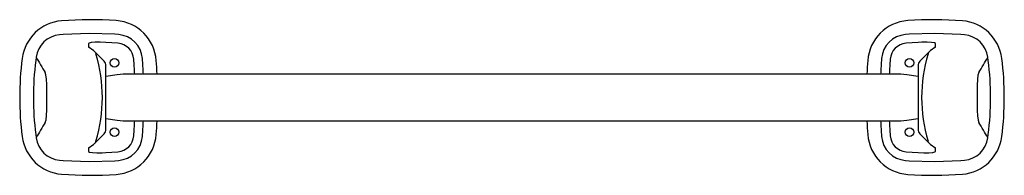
# Model space of a CAD drawing. Header units: millimetres. Extents: x 1096.116 to 1096.686, y 296.281 to 296.371.
import ezdxf

# ---------------------------------------------------------------- set-up
doc = ezdxf.new("R2010")
doc.units = ezdxf.units.MM
doc.layers.add('SANINDUSA', color=3, linetype='Continuous')

msp = doc.modelspace()

# ---------------------------------------------------------------- linework, layer by layer
at = {"layer": 'SANINDUSA'}
for p, q in [((1096.141101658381, 296.3619704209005), (1096.139112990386, 296.3618108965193)), ((1096.173234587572, 296.3619304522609), (1096.171085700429, 296.3620868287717)), ((1096.63072391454, 296.3620868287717), (1096.628575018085, 296.3619304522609)), ((1096.662696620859, 296.3618108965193), (1096.660707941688, 296.3619704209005)), ((1096.155904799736, 296.3566981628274), (1096.155904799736, 296.354598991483)), ((1096.172845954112, 296.3569325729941), (1096.165904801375, 296.3573567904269)), ((1096.635904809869, 296.3573567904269), (1096.628963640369, 296.3569325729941)), ((1096.645904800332, 296.3545891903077), (1096.645904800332, 296.3566981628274)), ((1096.125529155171, 296.3489113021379), (1096.125266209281, 296.3469114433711)), ((1096.16496926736, 296.3465416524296), (1096.159516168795, 296.3519947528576)), ((1096.64229263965, 296.351993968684), (1096.636840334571, 296.3465416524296)), ((1096.676543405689, 296.3469114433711), (1096.676280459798, 296.3489113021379)), ((1096.172455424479, 296.3386232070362), (1096.1659036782, 296.3377059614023)), ((1096.622431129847, 296.3391061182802), (1096.179387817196, 296.3391061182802)), ((1096.635905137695, 296.3377060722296), (1096.629354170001, 296.3386232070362)), ((1096.131743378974, 296.3217470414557), (1096.131743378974, 296.3294651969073)), ((1096.670066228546, 296.3294651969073), (1096.670066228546, 296.3217470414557)), ((1096.165904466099, 296.3135061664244), (1096.172455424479, 296.3125890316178)), ((1096.629354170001, 296.3125890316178), (1096.635905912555, 296.3135062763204)), ((1096.179387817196, 296.3121061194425), (1096.622427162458, 296.3121061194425)), ((1096.125266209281, 296.3043007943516), (1096.125529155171, 296.3023009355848)), ((1096.159516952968, 296.2992182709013), (1096.16486926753, 296.304570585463)), ((1096.636840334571, 296.3046705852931), (1096.642293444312, 296.2992174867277)), ((1096.676280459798, 296.3023009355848), (1096.676543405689, 296.3043007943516)), ((1096.155904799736, 296.2966022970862), (1096.155904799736, 296.2945140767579)), ((1096.645904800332, 296.2945140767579), (1096.645904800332, 296.2966132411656)), ((1096.165904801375, 296.2938554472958), (1096.172845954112, 296.2942796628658)), ((1096.628963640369, 296.2942796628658), (1096.635904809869, 296.2938554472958)), ((1096.139112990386, 296.2894013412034), (1096.141101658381, 296.2892418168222)), ((1096.171085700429, 296.2891254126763), (1096.173234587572, 296.2892817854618)), ((1096.628575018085, 296.2892817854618), (1096.63072391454, 296.2891254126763)), ((1096.660707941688, 296.2892418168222), (1096.662696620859, 296.2894013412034))]:
    msp.add_line(p, q, dxfattribs=at)
at = {"layer": 'SANINDUSA', "flags": 128}
for points in [[(1096.171085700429, 296.3620868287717), (1096.156158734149, 296.3625660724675), (1096.141101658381, 296.3619704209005)], [(1096.660707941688, 296.3619704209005), (1096.645650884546, 296.3625660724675), (1096.63072391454, 296.3620868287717)], [(1096.165904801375, 296.3573567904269), (1096.162609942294, 296.3574961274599), (1096.159681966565, 296.3574663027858), (1096.157451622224, 296.3572789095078), (1096.156162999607, 296.3569636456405), (1096.155904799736, 296.3566981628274)], [(1096.645904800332, 296.3566981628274), (1096.645340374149, 296.3570783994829), (1096.643707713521, 296.3573574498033), (1096.641197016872, 296.357495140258), (1096.638101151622, 296.3574675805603), (1096.635904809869, 296.3573567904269)], [(1096.159516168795, 296.3519947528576), (1096.159861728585, 296.3515598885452), (1096.160151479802, 296.3507591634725)], [(1096.187019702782, 296.3481482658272), (1096.187020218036, 296.3481417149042), (1096.187020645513, 296.3481362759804)], [(1096.614788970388, 296.3481362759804), (1096.61478938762, 296.3481417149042), (1096.61478989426, 296.3481482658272)], [(1096.641658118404, 296.3507591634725), (1096.642229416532, 296.3518810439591), (1096.64229263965, 296.351993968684)], [(1096.165898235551, 296.3073003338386), (1096.165899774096, 296.3074179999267), (1096.165901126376, 296.3078363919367), (1096.165902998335, 296.3093618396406), (1096.165904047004, 296.3115032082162), (1096.165904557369, 296.3139479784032), (1096.165904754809, 296.3164292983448), (1096.165904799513, 296.3187646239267), (1096.165904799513, 296.3208191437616), (1096.165904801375, 296.3227271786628), (1096.16590479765, 296.3250922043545), (1096.165904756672, 296.3279264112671), (1096.165904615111, 296.3311392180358), (1096.165904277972, 296.3345803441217), (1096.165903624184, 296.3379805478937), (1096.165902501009, 296.3409842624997), (1096.165901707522, 296.3421959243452), (1096.165900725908, 296.3431330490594), (1096.165899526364, 296.3437286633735), (1096.165898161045, 296.3439128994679)], [(1096.63591136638, 296.3439119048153), (1096.635909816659, 296.343794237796), (1096.635908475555, 296.3433758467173), (1096.635906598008, 296.341850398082), (1096.635905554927, 296.3397090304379), (1096.635905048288, 296.3372642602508), (1096.635904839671, 296.3347829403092), (1096.635904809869, 296.3324476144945), (1096.635904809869, 296.3303930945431), (1096.635904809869, 296.3284850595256), (1096.635904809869, 296.3261200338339), (1096.635904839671, 296.3232858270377), (1096.635904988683, 296.3200730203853), (1096.635905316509, 296.3166318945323), (1096.63590597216, 296.3132316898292), (1096.635907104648, 296.3102279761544), (1096.635907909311, 296.3090163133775), (1096.635908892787, 296.3080791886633), (1096.63591008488, 296.3074835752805), (1096.635911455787, 296.3072993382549)], [(1096.131743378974, 296.3294651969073), (1096.131741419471, 296.3330524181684), (1096.13156251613, 296.3362399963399), (1096.131211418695, 296.3386564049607), (1096.130754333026, 296.3399835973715)], [(1096.671055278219, 296.3399835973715), (1096.670559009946, 296.3384731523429), (1096.670220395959, 296.3359406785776), (1096.670060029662, 296.3327008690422), (1096.670066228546, 296.3294651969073)], [(1096.130754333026, 296.3112286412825), (1096.131250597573, 296.3127390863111), (1096.131589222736, 296.3152715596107), (1096.131749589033, 296.3185113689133), (1096.131743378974, 296.3217470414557)], [(1096.670066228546, 296.3217470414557), (1096.670068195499, 296.3181598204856), (1096.67024709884, 296.3149722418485), (1096.6705982, 296.312555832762), (1096.671055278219, 296.3112286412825)], [(1096.187020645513, 296.3030759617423), (1096.187020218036, 296.3030705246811), (1096.187019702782, 296.3030639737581)], [(1096.61478989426, 296.3030639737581), (1096.61478938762, 296.3030705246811), (1096.614788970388, 296.3030759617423)], [(1096.160151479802, 296.3004530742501), (1096.159592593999, 296.2993311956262), (1096.159516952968, 296.2992182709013)], [(1096.642293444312, 296.2992174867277), (1096.641976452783, 296.2996523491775), (1096.641658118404, 296.3004530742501)], [(1096.155904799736, 296.2945140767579), (1096.156469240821, 296.2941338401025), (1096.158101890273, 296.2938547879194), (1096.160612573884, 296.2937170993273), (1096.163708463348, 296.293744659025), (1096.165904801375, 296.2938554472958)], [(1096.635904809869, 296.2938554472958), (1096.639199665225, 296.2937161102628), (1096.642127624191, 296.2937459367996), (1096.644357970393, 296.2939333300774), (1096.645646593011, 296.2942485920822), (1096.645904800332, 296.2945140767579)], [(1096.141101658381, 296.2892418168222), (1096.156158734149, 296.2886461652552), (1096.171085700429, 296.2891254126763)], [(1096.628573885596, 296.2892959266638), (1096.628573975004, 296.2892950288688), (1096.628575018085, 296.2892817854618)], [(1096.63072391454, 296.2891254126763), (1096.645650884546, 296.2886461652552), (1096.660707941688, 296.2892418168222)]]:
    msp.add_lwpolyline(points, dxfattribs=at)
at = {"layer": 'SANINDUSA'}
for centre in [(1096.170904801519, 296.3456061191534), (1096.630904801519, 296.3456061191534), (1096.170904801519, 296.3056061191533), (1096.630904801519, 296.3056061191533)]:
    msp.add_circle(centre, 0.0025, dxfattribs=at)
for centre, radius, start, end in [((1096.142130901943, 296.3450447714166), 0.0248984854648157, 94.38797495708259, 172.757963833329), ((1096.156904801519, 296.1531061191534), 0.2174048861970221, 86.04022278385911, 94.39994296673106), ((1096.170217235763, 296.3451657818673), 0.0248844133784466, 4.10168639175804, 86.081101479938), ((1096.631592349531, 296.3451658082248), 0.0248843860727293, 93.9188687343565, 175.8983699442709), ((1096.644904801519, 296.1531061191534), 0.2174048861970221, 85.60005703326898, 93.95977721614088), ((1096.659678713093, 296.3450447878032), 0.0248984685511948, 7.242003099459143, 85.61203941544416), ((1096.140374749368, 296.3468802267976), 0.0149838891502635, 94.83046661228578, 172.2095397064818), ((1096.172070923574, 296.3469814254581), 0.0149942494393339, 4.463223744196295, 85.54895056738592), ((1096.629738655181, 296.3469814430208), 0.0149942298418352, 94.45095214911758, 175.5368377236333), ((1096.661434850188, 296.3468802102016), 0.0149839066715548, 7.790515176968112, 85.16949419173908), ((1096.146201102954, 296.3373364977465), 0.0198029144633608, 47.74904835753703, 60.65852660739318), ((1096.17206524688, 296.3469616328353), 0.0100014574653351, 4.489138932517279, 85.52297441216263), ((1096.629744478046, 296.3469615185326), 0.0100015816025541, 94.477719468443, 175.5102600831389), ((1096.655428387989, 296.3375340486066), 0.0195355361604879, 119.1764421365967, 132.2527825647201), ((1096.294804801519, 296.3256061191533), 0.1788048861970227, 172.7459976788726, 187.2540023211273), ((1096.294818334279, 296.3256061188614), 0.170885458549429, 172.8379513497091, 187.1620486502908), ((1096.533784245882, 296.581860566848), 0.4700399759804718, 209.7089652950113, 210.9699257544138), ((1096.076082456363, 296.3256061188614), 0.0877512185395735, 343.3430716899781, 16.65692831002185), ((1095.900404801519, 296.3256061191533), 0.282499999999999, 2.739071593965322, 4.494636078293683), ((1095.900404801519, 296.3256061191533), 0.2874999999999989, 2.691400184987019, 4.494636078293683), ((1095.900404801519, 296.3256061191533), 0.2954048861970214, 2.619328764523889, 4.142561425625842), ((1096.901404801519, 296.3256061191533), 0.2954048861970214, 175.8574385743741, 177.3806712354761), ((1096.901404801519, 296.3256061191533), 0.2874999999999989, 175.5053639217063, 177.308599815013), ((1096.901404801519, 296.3256061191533), 0.2824999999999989, 175.5053639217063, 177.2609284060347), ((1096.725726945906, 296.3256061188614), 0.0877510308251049, 163.3430350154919, 196.6569649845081), ((1096.268140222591, 296.5817935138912), 0.4699069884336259, 329.0298778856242, 330.2911954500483), ((1096.506990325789, 296.3256061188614), 0.1708864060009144, 352.8379912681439, 7.162008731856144), ((1096.507004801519, 296.3256061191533), 0.1788048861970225, 352.7459976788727, 7.254002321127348), ((1096.162369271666, 296.3441416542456), 0.0035355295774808, 356.4667590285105, 45.00002463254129), ((1096.639440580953, 296.3441415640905), 0.0035357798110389, 135.0019642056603, 183.5315268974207), ((1096.179387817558, 296.2891061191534), 0.0500000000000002, 90, 97.96961039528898), ((1096.62242178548, 296.2891061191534), 0.0500000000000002, 82.03038960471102, 90), ((1096.179387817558, 296.3621061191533), 0.0500000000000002, 262.030389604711, 270), ((1096.62242178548, 296.3621061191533), 0.0500000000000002, 270, 277.969610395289), ((1096.533687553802, 296.0694082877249), 0.4699279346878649, 149.0299264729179, 150.2911876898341), ((1096.16236927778, 296.3070705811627), 0.003535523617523, 314.9999318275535, 3.533284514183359), ((1095.900404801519, 296.3256061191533), 0.2824999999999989, 355.5053639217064, 357.2609284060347), ((1095.900404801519, 296.3256061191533), 0.2874999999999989, 355.5053639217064, 357.3085998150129), ((1095.900404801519, 296.3256061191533), 0.2954086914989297, 355.8574385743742, 357.3807049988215), ((1096.901404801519, 296.3256061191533), 0.2954048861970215, 182.6193287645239, 184.1425614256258), ((1096.901404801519, 296.3256061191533), 0.2874999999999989, 182.691400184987, 184.4946360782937), ((1096.901404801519, 296.3256061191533), 0.282499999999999, 182.7390715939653, 184.4946360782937), ((1096.639440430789, 296.3070706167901), 0.0035356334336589, 176.4674038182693, 224.9991050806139), ((1096.267926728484, 296.0692937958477), 0.4701543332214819, 29.70913368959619, 30.96978776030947), ((1096.142130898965, 296.3061674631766), 0.0248984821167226, 187.2420298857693, 265.6120313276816), ((1096.140374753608, 296.3043320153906), 0.0149838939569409, 187.7904750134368, 265.1695186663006), ((1096.170217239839, 296.3060464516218), 0.0248844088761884, 273.9188898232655, 355.8983269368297), ((1096.172065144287, 296.3042507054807), 0.0100015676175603, 274.4775656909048, 355.5103325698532), ((1096.172070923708, 296.3042308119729), 0.0149942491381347, 274.4510490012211, 355.5367844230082), ((1096.631592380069, 296.30604645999), 0.0248844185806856, 184.101690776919, 266.0810659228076), ((1096.629738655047, 296.3042307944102), 0.0149942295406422, 184.4631541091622, 265.5490482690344), ((1096.629744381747, 296.3042506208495), 0.010001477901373, 184.4892214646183, 265.5227873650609), ((1096.659678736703, 296.3061674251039), 0.0248984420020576, 274.3879107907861, 352.7580467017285), ((1096.661434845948, 296.3043320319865), 0.0149839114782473, 274.8305205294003, 352.2094701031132), ((1096.142734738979, 296.318589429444), 0.0256297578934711, 300.9211646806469, 310.9040385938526), ((1096.655607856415, 296.3138747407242), 0.0198017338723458, 227.7485008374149, 240.6587330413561), ((1096.156904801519, 296.4981061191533), 0.2174048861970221, 265.600057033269, 273.9597772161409), ((1096.644904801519, 296.4981061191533), 0.2174048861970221, 266.0402227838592, 274.399942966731)]:
    msp.add_arc(centre, radius, start, end, dxfattribs=at)

doc.saveas('drawing.dxf')
